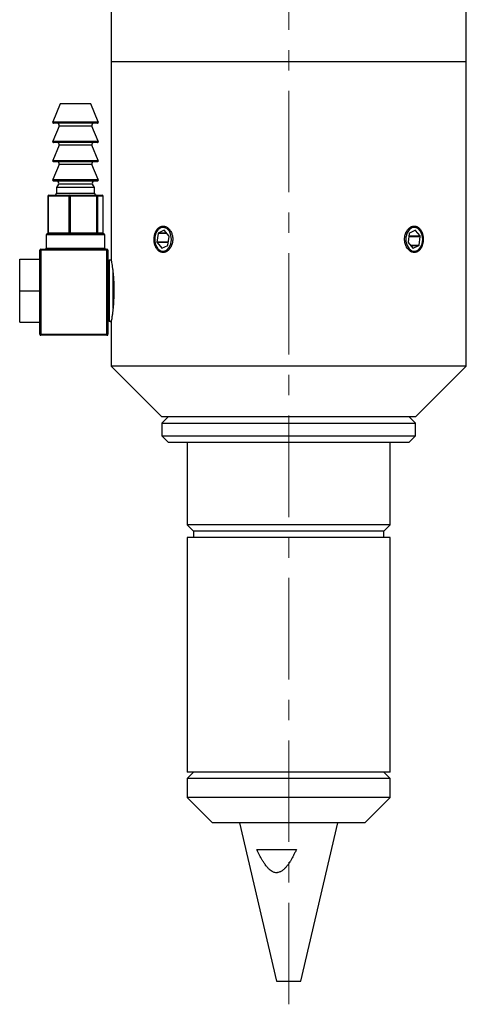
# Model space of a CAD drawing. Header units: inches. Extents: x 1.8 to 28.9, y 1.1 to 20.9.
# Tile 4 of 6: x 25.7 to 27.9, y 6.1 to 11. Entities that reach past the tile are written whole.
import ezdxf

# ---------------------------------------------------------------- set-up
doc = ezdxf.new("R2010")
doc.units = ezdxf.units.IN
doc.header["$MEASUREMENT"] = 0
doc.linetypes.add('CENTERX2', pattern=[0.8, 0.5, -0.1, 0.1, -0.1])

msp = doc.modelspace()

# ---------------------------------------------------------------- linework, layer by layer
at = {"color": 7, "linetype": 'CENTERX2', "lineweight": 18}
msp.add_line((27.0171, 6.1178), (27.0171, 15.8209), dxfattribs=at)
at = {"color": 7, "linetype": 'Continuous', "lineweight": 25}
for p, q in [((26.1421, 12.3573), (26.1421, 10.761)), ((27.8921, 10.761), (27.8921, 12.3573)), ((26.1421, 10.761), (26.1421, 9.7894)), ((27.8921, 10.761), (26.1421, 10.761)), ((27.8921, 9.261), (27.8921, 10.761)), ((25.8921, 10.553), (25.8549, 10.465)), ((26.0421, 10.553), (25.8921, 10.553)), ((26.0794, 10.465), (26.0421, 10.553)), ((25.8863, 10.4441), (25.8549, 10.37)), ((26.0748, 10.458), (25.8595, 10.458)), ((26.0794, 10.37), (26.048, 10.4441)), ((25.8863, 10.3491), (25.8549, 10.275)), ((26.0748, 10.363), (25.8595, 10.363)), ((26.0794, 10.275), (26.048, 10.3491)), ((25.8863, 10.2541), (25.8549, 10.18)), ((26.0748, 10.268), (25.8595, 10.268)), ((26.0794, 10.18), (26.048, 10.2541)), ((26.0748, 10.173), (25.8595, 10.173)), ((25.8835, 10.1581), (25.8734, 10.1404)), ((25.8734, 10.1404), (25.8734, 10.113)), ((26.0609, 10.1404), (25.8734, 10.1404)), ((26.0609, 10.1404), (26.0507, 10.1581)), ((26.0609, 10.113), (26.0609, 10.1404)), ((25.8306, 10.098), (25.8306, 9.918)), ((25.9356, 10.098), (25.8322, 10.098)), ((25.8322, 10.098), (25.8322, 9.918)), ((25.8356, 10.103), (25.939, 10.103)), ((25.9356, 9.918), (25.9356, 10.098)), ((25.9405, 10.098), (25.9356, 10.098)), ((25.939, 10.103), (26.0705, 10.103)), ((25.9405, 10.098), (25.9405, 9.918)), ((26.0721, 10.098), (25.9405, 10.098)), ((26.0705, 10.103), (26.0987, 10.103)), ((26.0721, 9.918), (26.0721, 10.098)), ((26.0754, 10.098), (26.0721, 10.098)), ((26.0754, 10.098), (26.0754, 9.918)), ((26.1036, 10.098), (26.0754, 10.098)), ((26.1036, 9.918), (26.1036, 10.098)), ((26.1037, 9.918), (26.1037, 10.098)), ((25.8231, 9.908), (25.8231, 9.843)), ((25.8281, 9.913), (26.1061, 9.913)), ((25.8322, 9.918), (25.9356, 9.918)), ((25.9405, 9.918), (25.9356, 9.918)), ((25.9405, 9.918), (26.0721, 9.918)), ((26.0754, 9.918), (26.0721, 9.918)), ((26.0754, 9.918), (26.1036, 9.918)), ((26.1111, 9.843), (26.1111, 9.908)), ((26.374, 9.9147), (26.3682, 9.8722)), ((26.4037, 9.9303), (26.3749, 9.9161)), ((26.4276, 9.9024), (26.4051, 9.9299)), ((26.4221, 9.857), (26.428, 9.9006)), ((27.6114, 9.9147), (27.6057, 9.8722)), ((27.6412, 9.9303), (27.6123, 9.9161)), ((27.665, 9.9024), (27.6425, 9.9299)), ((27.6596, 9.857), (27.6655, 9.9006)), ((26.3687, 9.8704), (26.3918, 9.8421)), ((26.3931, 9.8418), (26.4212, 9.8556)), ((27.6061, 9.8704), (27.6292, 9.8421)), ((27.6306, 9.8418), (27.6587, 9.8556)), ((25.7921, 9.6356), (25.7921, 9.833)), ((25.7921, 9.833), (25.7971, 9.833)), ((25.7971, 9.838), (26.1221, 9.838)), ((25.7971, 9.833), (25.7971, 9.838)), ((25.7971, 9.833), (25.7971, 9.418)), ((26.1221, 9.833), (25.7971, 9.833)), ((26.1221, 9.838), (26.1221, 9.833)), ((26.1221, 9.418), (26.1221, 9.833)), ((26.1221, 9.833), (26.1271, 9.833)), ((26.1271, 9.833), (26.1271, 9.418)), ((25.6921, 9.633), (25.6921, 9.7885)), ((25.6921, 9.7885), (25.7921, 9.7885)), ((26.1433, 9.783), (26.1321, 9.783)), ((25.6921, 9.633), (25.7924, 9.633)), ((25.6921, 9.4775), (25.6921, 9.633)), ((25.7921, 9.418), (25.7921, 9.6305)), ((25.6921, 9.4775), (25.7921, 9.4775)), ((26.1321, 9.483), (26.1433, 9.483)), ((26.1421, 9.4771), (26.1421, 9.261)), ((25.7921, 9.418), (25.7971, 9.418)), ((25.7971, 9.413), (25.7971, 9.418)), ((25.7971, 9.418), (26.1221, 9.418)), ((26.1221, 9.413), (25.7971, 9.413)), ((26.1221, 9.418), (26.1221, 9.413)), ((26.1221, 9.418), (26.1271, 9.418)), ((26.1421, 9.261), (26.3921, 9.011)), ((27.8921, 9.261), (26.1421, 9.261)), ((27.6421, 9.011), (27.8921, 9.261)), ((26.4234, 9.011), (26.3921, 8.9798)), ((27.6421, 9.011), (26.3921, 9.011)), ((26.3921, 8.9798), (26.3921, 8.9173)), ((26.3921, 8.9798), (27.2025, 8.9798)), ((27.2025, 8.9798), (27.6421, 8.9798)), ((27.6421, 8.9798), (27.6109, 9.011)), ((27.6421, 8.9173), (27.6421, 8.9798)), ((26.3921, 8.9173), (26.4234, 8.886)), ((26.3921, 8.9173), (27.2025, 8.9173)), ((26.4234, 8.886), (27.1932, 8.886)), ((26.5171, 8.886), (26.5171, 8.4795)), ((27.1932, 8.886), (27.6109, 8.886)), ((27.2025, 8.9173), (27.6421, 8.9173)), ((27.5171, 8.4795), (27.5171, 8.886)), ((27.6109, 8.886), (27.6421, 8.9173)), ((26.5171, 8.4795), (26.5484, 8.4483)), ((27.5171, 8.4795), (26.5171, 8.4795)), ((26.5484, 8.4483), (26.5484, 8.417)), ((27.4859, 8.4483), (26.5484, 8.4483)), ((27.4859, 8.4483), (27.5171, 8.4795)), ((27.4859, 8.417), (27.4859, 8.4483)), ((26.5171, 8.417), (26.5171, 7.261)), ((27.5171, 8.417), (26.5171, 8.417)), ((27.5171, 7.261), (27.5171, 8.417)), ((26.5484, 7.261), (26.5171, 7.2298)), ((27.5171, 7.261), (26.5171, 7.261)), ((26.5171, 7.2298), (26.5171, 7.136)), ((27.5171, 7.2298), (26.5171, 7.2298)), ((27.5171, 7.2298), (27.4859, 7.261)), ((27.5171, 7.136), (27.5171, 7.2298)), ((26.5171, 7.136), (26.6421, 7.011)), ((27.4358, 7.136), (26.5171, 7.136)), ((27.3921, 7.011), (27.5171, 7.136)), ((27.5171, 7.136), (27.4358, 7.136)), ((27.3312, 7.011), (26.6421, 7.011)), ((26.7746, 7.011), (26.9569, 6.231)), ((27.0774, 6.231), (27.2596, 7.011)), ((27.3921, 7.011), (27.3312, 7.011)), ((26.8602, 6.88), (27.055, 6.88)), ((26.9569, 6.231), (27.0774, 6.231))]:
    msp.add_line(p, q, dxfattribs=at)
at = {"color": 8, "linetype": 'Continuous', "lineweight": 25}
for p, q in [((25.8549, 10.465), (26.0509, 10.465)), ((26.048, 10.4441), (25.8863, 10.4441)), ((26.0509, 10.465), (26.0794, 10.465)), ((25.8549, 10.37), (26.0509, 10.37)), ((26.048, 10.3491), (25.8863, 10.3491)), ((26.0509, 10.37), (26.0794, 10.37)), ((25.8549, 10.275), (26.0509, 10.275)), ((26.048, 10.2541), (25.8863, 10.2541)), ((26.0509, 10.275), (26.0794, 10.275)), ((25.8549, 10.18), (26.0509, 10.18)), ((26.0507, 10.1581), (25.8835, 10.1581)), ((26.0509, 10.18), (26.0794, 10.18)), ((25.8322, 10.098), (25.8306, 10.098)), ((25.8734, 10.113), (26.0371, 10.113)), ((26.0371, 10.113), (26.0609, 10.113)), ((26.1037, 10.098), (26.1036, 10.098)), ((26.1111, 9.908), (25.8231, 9.908)), ((25.8322, 9.918), (25.8306, 9.918)), ((26.1037, 9.918), (26.1036, 9.918)), ((26.4176, 9.9147), (26.374, 9.9147)), ((26.4164, 9.9161), (26.3749, 9.9161)), ((26.4046, 9.9303), (26.4037, 9.9303)), ((27.6095, 9.9006), (27.6655, 9.9006)), ((27.6097, 9.9024), (27.665, 9.9024)), ((27.6404, 9.9299), (27.6425, 9.9299)), ((26.4242, 9.8722), (26.3682, 9.8722)), ((26.4239, 9.8704), (26.3687, 9.8704)), ((27.617, 9.857), (27.6596, 9.857)), ((27.6182, 9.8556), (27.6587, 9.8556)), ((25.8231, 9.843), (26.1111, 9.843)), ((26.3939, 9.8421), (26.3918, 9.8421)), ((27.6297, 9.8418), (27.6306, 9.8418)), ((26.1321, 9.783), (26.1321, 9.483)), ((26.1521, 9.5481), (26.1521, 9.7186))]:
    msp.add_line(p, q, dxfattribs=at)
at = {"color": 7, "linetype": 'Continuous', "lineweight": 25, "flags": 128}
for points in [[(25.939, 10.103), (25.9393, 10.1029), (25.9396, 10.1027), (25.9398, 10.1022), (25.9401, 10.1016), (25.9403, 10.1008), (25.9404, 10.1), (25.9405, 10.099), (25.9405, 10.098)], [(26.0705, 10.103), (26.0709, 10.1029), (26.0711, 10.1027), (26.0714, 10.1022), (26.0717, 10.1016), (26.0719, 10.1008), (26.072, 10.1), (26.0721, 10.099), (26.0721, 10.098)], [(26.3574, 9.8972), (26.3573, 9.8754), (26.3628, 9.8552), (26.3731, 9.8391), (26.3868, 9.8293), (26.4021, 9.8272), (26.4169, 9.8331), (26.4292, 9.8461), (26.4373, 9.8645), (26.4402, 9.8858), (26.4374, 9.9071), (26.4294, 9.9256), (26.4172, 9.9388), (26.4025, 9.9448), (26.3872, 9.9429), (26.3734, 9.9333), (26.363, 9.9174), (26.3574, 9.8972)], [(27.5949, 9.8972), (27.5948, 9.8754), (27.6003, 9.8552), (27.6105, 9.8391), (27.6243, 9.8293), (27.6395, 9.8272), (27.6543, 9.8331), (27.6666, 9.8461), (27.6747, 9.8645), (27.6776, 9.8858), (27.6749, 9.9071), (27.6669, 9.9256), (27.6546, 9.9388), (27.6399, 9.9448), (27.6246, 9.9429), (27.6109, 9.9333), (27.6005, 9.9174), (27.5949, 9.8972)], [(25.9405, 9.918), (25.9405, 9.9171), (25.9404, 9.9161), (25.9403, 9.9153), (25.9401, 9.9145), (25.9398, 9.9139), (25.9396, 9.9134), (25.9393, 9.9131), (25.939, 9.913)], [(26.0721, 9.918), (26.0721, 9.9171), (26.072, 9.9161), (26.0719, 9.9153), (26.0717, 9.9145), (26.0714, 9.9139), (26.0711, 9.9134), (26.0709, 9.9131), (26.0705, 9.913)]]:
    msp.add_lwpolyline(points, dxfattribs=at)
at = {"color": 7, "linetype": 'Continuous', "lineweight": 25}
for centre, radius, start, end in [((25.8595, 10.463), 0.005, 157.0723, 270), ((25.8771, 10.448), 0.01, 337.0723, 90), ((26.0572, 10.448), 0.01, 90, 202.9277), ((26.0748, 10.463), 0.005, 270, 22.9277), ((25.8595, 10.368), 0.005, 157.0723, 270), ((25.8771, 10.353), 0.01, 337.0723, 90), ((26.0572, 10.353), 0.01, 90, 202.9277), ((26.0748, 10.368), 0.005, 270, 22.9277), ((25.8595, 10.273), 0.005, 157.0723, 270), ((25.8771, 10.258), 0.01, 337.0723, 90), ((26.0572, 10.258), 0.01, 90, 202.9277), ((26.0748, 10.273), 0.005, 270, 22.9277), ((25.8595, 10.178), 0.005, 157.0723, 270), ((25.8749, 10.163), 0.01, 330.1419, 90), ((26.0594, 10.163), 0.01, 90, 209.8581), ((26.0748, 10.178), 0.005, 270, 22.9277), ((25.8356, 10.098), 0.005, 90, 180), ((25.8366, 10.0987), 0.00443, 103.6559, 189.0421), ((25.8634, 10.113), 0.01, 270, 0), ((25.94, 10.0987), 0.00443, 103.6559, 189.0421), ((26.0709, 10.113), 0.01, 180, 270), ((26.0705, 10.0981), 0.00495, 359.4013, 89.3886), ((26.0987, 10.098), 0.005, 0, 90), ((26.0987, 10.0981), 0.00495, 359.4013, 89.3886), ((25.8281, 9.908), 0.005, 90, 180), ((25.8356, 9.918), 0.005, 180, 270), ((25.8366, 9.9173), 0.00443, 170.9579, 256.3441), ((25.94, 9.9173), 0.00443, 170.9579, 256.3441), ((26.0705, 9.918), 0.00495, 270.6114, 0.5987), ((26.0987, 9.918), 0.005, 270, 0), ((26.0987, 9.918), 0.00495, 270.6114, 0.5987), ((26.1061, 9.908), 0.005, 0, 90), ((26.3759, 9.9145), 0.0019, 121.2511, 175.8647), ((26.4042, 9.9293), 0.0011, 34.9132, 114.758), ((26.4256, 9.901), 0.00247, 351.0012, 36.5924), ((27.6133, 9.9145), 0.0019, 121.2511, 175.8647), ((27.6416, 9.9293), 0.0011, 34.9132, 114.758), ((27.663, 9.901), 0.00247, 351.0012, 36.5924), ((26.3707, 9.8719), 0.00247, 171.0012, 216.5924), ((26.4202, 9.8572), 0.0019, 301.2511, 355.8647), ((27.6081, 9.8719), 0.00247, 171.0012, 216.5924), ((27.6577, 9.8572), 0.0019, 301.2511, 355.8647), ((25.7971, 9.833), 0.005, 90, 180), ((25.8181, 9.843), 0.005, 270, 0), ((26.1161, 9.843), 0.005, 180, 270), ((26.1221, 9.833), 0.005, 0, 90), ((26.3927, 9.8428), 0.0011, 214.9132, 294.758), ((27.6301, 9.8428), 0.0011, 214.9132, 294.758), ((26.1321, 9.788), 0.005, 180, 270), ((26.1321, 9.478), 0.005, 90, 180), ((25.7971, 9.418), 0.005, 180, 270), ((26.1221, 9.418), 0.005, 270, 0)]:
    msp.add_arc(centre, radius, start, end, dxfattribs=at)
for centre, start_param, end_param in [((25.7971, 9.6356), 1.570796, 1.871002), ((25.7971, 9.6305), 1.270591, 1.570796)]:
    msp.add_ellipse(centre, major_axis=(0, 0.00866), ratio=0.57735, start_param=start_param, end_param=end_param, dxfattribs=at)
for points, knots in [([(26.3984, 9.821), (26.3991, 9.821), (26.401, 9.8211), (26.4042, 9.8215), (26.408, 9.8224), (26.4113, 9.8235), (26.4156, 9.8255), (26.4205, 9.8285), (26.4251, 9.8324), (26.4293, 9.8368), (26.4333, 9.8419), (26.4367, 9.8476), (26.4397, 9.8537), (26.4423, 9.8603), (26.4441, 9.8672), (26.4454, 9.8743), (26.4462, 9.8816), (26.4461, 9.8889), (26.4456, 9.8961), (26.4445, 9.9033), (26.4426, 9.9102), (26.4403, 9.9168), (26.4375, 9.9231), (26.4341, 9.9288), (26.4303, 9.9341), (26.4262, 9.9388), (26.4216, 9.9426), (26.4168, 9.9459), (26.4118, 9.9485), (26.4067, 9.9501), (26.4015, 9.951), (26.3963, 9.9512), (26.3912, 9.9503), (26.3863, 9.9488), (26.3814, 9.9466), (26.377, 9.9433), (26.3727, 9.9396), (26.3688, 9.9351), (26.3654, 9.9299), (26.3627, 9.925), (26.3606, 9.9205), (26.3586, 9.9149), (26.3573, 9.9107), (26.3559, 9.9047), (26.3547, 9.8975), (26.3542, 9.8902), (26.3541, 9.8829), (26.3546, 9.8756), (26.3557, 9.8685), (26.3572, 9.8616), (26.3592, 9.855), (26.3618, 9.8488), (26.3648, 9.8431), (26.3682, 9.8378), (26.3721, 9.8333), (26.3762, 9.8293), (26.3807, 9.826), (26.3855, 9.8236), (26.3896, 9.8222), (26.3935, 9.8213), (26.3968, 9.8211), (26.3984, 9.821)], [0, 0, 0, 0, 0.006579, 0.019791, 0.033194, 0.046791, 0.053622, 0.08012, 0.100377, 0.107207, 0.13375, 0.154043, 0.160885, 0.187457, 0.207775, 0.214626, 0.241148, 0.261427, 0.268265, 0.294737, 0.314974, 0.321798, 0.348297, 0.368555, 0.375385, 0.401947, 0.422254, 0.429102, 0.455664, 0.475974, 0.482823, 0.509322, 0.529583, 0.536415, 0.562886, 0.583124, 0.589947, 0.616469, 0.636744, 0.64358, 0.663418, 0.676858, 0.690492, 0.697343, 0.723887, 0.744183, 0.751027, 0.777508, 0.797754, 0.804581, 0.831062, 0.851307, 0.858132, 0.884677, 0.90497, 0.911813, 0.938385, 0.958702, 0.965553, 0.9827, 1, 1, 1, 1]), ([(27.6801, 9.886), (27.6801, 9.8878), (27.68, 9.8914), (27.6796, 9.8968), (27.6788, 9.9022), (27.6778, 9.9075), (27.676, 9.9143), (27.6737, 9.9207), (27.6708, 9.9266), (27.6676, 9.9321), (27.6639, 9.937), (27.6599, 9.9411), (27.6566, 9.9438), (27.6532, 9.9461), (27.6497, 9.948), (27.646, 9.9495), (27.641, 9.9508), (27.6358, 9.9512), (27.6306, 9.9507), (27.6255, 9.9496), (27.6204, 9.9475), (27.6155, 9.9446), (27.6108, 9.9412), (27.6064, 9.9369), (27.6024, 9.932), (27.5987, 9.9266), (27.5956, 9.9206), (27.593, 9.9141), (27.5908, 9.9074), (27.5893, 9.9003), (27.5884, 9.8931), (27.5881, 9.8858), (27.5884, 9.8785), (27.5894, 9.8713), (27.5909, 9.8643), (27.593, 9.8575), (27.5958, 9.8512), (27.5989, 9.8452), (27.6025, 9.8398), (27.6066, 9.835), (27.6099, 9.8318), (27.6133, 9.829), (27.617, 9.8265), (27.6207, 9.8245), (27.6257, 9.8224), (27.6309, 9.8212), (27.6361, 9.821), (27.6413, 9.8213), (27.6463, 9.8226), (27.6511, 9.8247), (27.6558, 9.8275), (27.6601, 9.831), (27.6641, 9.8354), (27.6678, 9.8402), (27.671, 9.8457), (27.6737, 9.8517), (27.6761, 9.8581), (27.6779, 9.8649), (27.6792, 9.8725), (27.68, 9.879), (27.6801, 9.8837), (27.6801, 9.886)], [0, 0, 0, 0, 0.013165, 0.026422, 0.039967, 0.053613, 0.066778, 0.093554, 0.107197, 0.120385, 0.147208, 0.160874, 0.174076, 0.18737, 0.200954, 0.214638, 0.227815, 0.254619, 0.268277, 0.281429, 0.30818, 0.32181, 0.334976, 0.361753, 0.375396, 0.388593, 0.415435, 0.429112, 0.442309, 0.469153, 0.482833, 0.495998, 0.522778, 0.536424, 0.549576, 0.576326, 0.589955, 0.603132, 0.629932, 0.643587, 0.656789, 0.670083, 0.683666, 0.69735, 0.710538, 0.737363, 0.751033, 0.76419, 0.790951, 0.804587, 0.817744, 0.844504, 0.858138, 0.871326, 0.89815, 0.911817, 0.925019, 0.951873, 0.965557, 0.982677, 1, 1, 1, 1]), ([(26.1422, 9.7894), (26.1422, 9.7891), (26.1423, 9.7885), (26.1434, 9.7823), (26.1451, 9.7722), (26.1473, 9.7582), (26.1496, 9.7405), (26.152, 9.7199), (26.154, 9.6965), (26.1554, 9.6737), (26.1561, 9.6522), (26.1562, 9.6395), (26.1563, 9.633)], [0, 0, 0, 0, 0.095254, 0.202664, 0.306929, 0.414142, 0.519774, 0.62842, 0.734837, 0.844398, 0.921598, 1, 1, 1, 1]), ([(26.1563, 9.633), (26.1562, 9.6244), (26.156, 9.607), (26.1548, 9.5817), (26.1531, 9.5576), (26.1509, 9.5358), (26.1485, 9.5165), (26.1462, 9.5005), (26.1442, 9.4881), (26.1428, 9.4801), (26.1421, 9.4764), (26.1422, 9.4769), (26.1422, 9.4771)], [0, 0, 0, 0, 0.104679, 0.212424, 0.317094, 0.424743, 0.530467, 0.639214, 0.745615, 0.855165, 0.960426, 1, 1, 1, 1]), ([(27.055, 6.88), (27.0541, 6.878), (27.0517, 6.8729), (27.0483, 6.8658), (27.0434, 6.8556), (27.0372, 6.8436), (27.0306, 6.8318), (27.0248, 6.8221), (27.0205, 6.8154), (27.0149, 6.8071), (27.0083, 6.7983), (26.9997, 6.7883), (26.9918, 6.7808), (26.9849, 6.7755), (26.9795, 6.7721), (26.9729, 6.7689), (26.9663, 6.7668), (26.958, 6.7658), (26.9504, 6.7664), (26.9427, 6.7688), (26.9345, 6.7726), (26.9255, 6.7789), (26.9158, 6.788), (26.9078, 6.7972), (26.8999, 6.8077), (26.8925, 6.8187), (26.8861, 6.8293), (26.881, 6.8382), (26.8774, 6.8449), (26.8737, 6.8521), (26.8692, 6.861), (26.8646, 6.8705), (26.8613, 6.8777), (26.8602, 6.88)], [0, 0, 0, 0, 0.021328, 0.053323, 0.074652, 0.128116, 0.181684, 0.203141, 0.23543, 0.257011, 0.298908, 0.340965, 0.382987, 0.404254, 0.425681, 0.444435, 0.476198, 0.493445, 0.527116, 0.549975, 0.573314, 0.614678, 0.65683, 0.701613, 0.731474, 0.782266, 0.828453, 0.848972, 0.87984, 0.900463, 0.925337, 0.975106, 1, 1, 1, 1])]:
    msp.add_open_spline(points, degree=3, knots=knots, dxfattribs=at)

doc.saveas('drawing.dxf')
